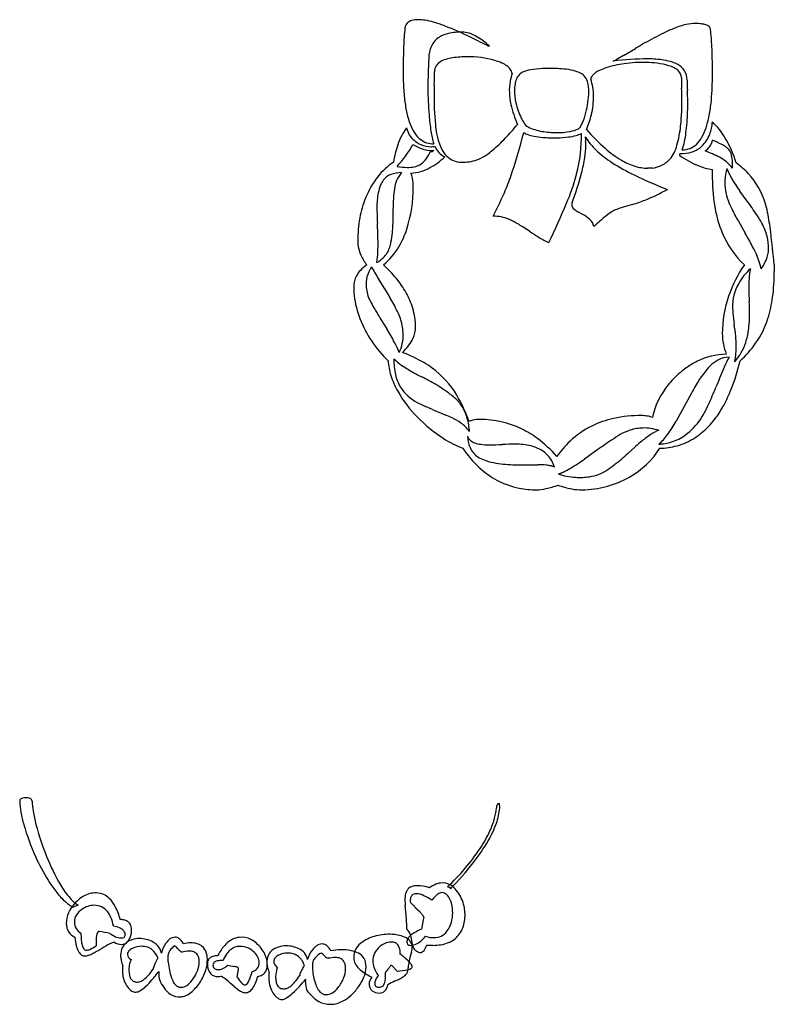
# Model space of a CAD drawing. Extents: x -22.9 to 5.1, y -1.1 to 4.1.
# Tile 3 of 4: x -6.6 to -3.6, y -1.1 to 2.9. Entities that reach past the tile are written whole.
import ezdxf

# ---------------------------------------------------------------- set-up
doc = ezdxf.new("R2010")
doc.units = 0

msp = doc.modelspace()

# ---------------------------------------------------------------- linework, layer by layer
at = {"layer": 'Default', "color": 72, "linetype": 'CONTINUOUS'}
for p, q in [((-4.806946, 2.779751), (-4.844466, 2.797923)), ((-4.806946, 2.779751), (-4.775592, 2.764781)), ((-4.231736, 2.724001), (-4.184348, 2.752118)), ((-4.231736, 2.724001), (-4.261553, 2.706997)), ((-4.986752, 2.605649), (-4.987245, 2.573137)), ((-4.006302, 2.332279), (-4.008616, 2.326108)), ((-4.887881, 2.298342), (-4.869996, 2.298342)), ((-3.796512, 2.274432), (-3.796512, 2.295255)), ((-4.116596, 2.274432), (-4.135483, 2.274432)), ((-3.876726, 2.228143), (-3.876726, 2.269033)), ((-3.737957, 2.143171), (-3.767085, 2.183157)), ((-4.195356, 2.13012), (-4.22405, 2.121561)), ((-5.150889, 2.079404), (-5.150889, 2.113182)), ((-4.393606, 2.089841), (-4.413581, 2.100653)), ((-3.773321, 2.06234), (-3.746289, 2.015253)), ((-4.607097, 2.02298), (-4.628454, 2.036813)), ((-3.629915, 1.889561), (-3.629915, 1.860763)), ((-5.175241, 1.777817), (-5.209208, 1.832774)), ((-5.199776, 1.671056), (-5.176297, 1.63314)), ((-3.960712, 1.376752), (-3.981344, 1.338519)), ((-3.981344, 1.338519), (-4.021427, 1.265401)), ((-4.993358, 1.311484), (-5.021958, 1.323893)), ((-4.993358, 1.311484), (-4.940751, 1.288989)), ((-4.33758, 1.149209), (-4.387827, 1.113278)), ((-4.212886, 1.137537), (-4.188107, 1.159966)), ((-4.663574, 1.091281), (-4.573906, 1.091281)), ((-4.725839, -0.264225), (-4.726522, -0.261773)), ((-4.926445, -0.596452), (-4.925489, -0.596252)), ((-4.925489, -0.596252), (-4.926099, -0.595671)), ((-6.407313, -0.666639), (-6.428138, -0.674352)), ((-5.080852, -0.656308), (-5.074577, -0.662548)), ((-5.098991, -0.704177), (-5.102437, -0.667899)), ((-5.030901, -0.72506), (-5.038282, -0.762279)), ((-5.029026, -0.713688), (-5.030901, -0.72506)), ((-6.336355, -0.807013), (-6.336355, -0.828609)), ((-4.993147, -0.826295), (-5.017457, -0.826295)), ((-6.229146, -0.942053), (-6.229146, -0.910365)), ((-5.773316, -0.953557), (-5.768951, -0.928443)), ((-5.645283, -0.969441), (-5.645283, -0.935047)), ((-5.157059, -0.905738), (-5.135464, -0.928876)), ((-5.501053, -0.97284), (-5.49951, -0.96127)), ((-5.181741, -0.9551), (-5.182366, -0.948746)), ((-5.145692, -0.969635), (-5.129214, -0.962282))]:
    msp.add_line(p, q, dxfattribs=at)
for centre, radius, start, end in [((-5.055562, 2.825148), 0.049056, 162.013442, 180.922029), ((-5.070676, 2.830055), 0.033166, 133.89971, 162.013442), ((-5.065133, 2.822861), 0.042204, 105.436201, 132.549748), ((-5.052466, 2.776987), 0.089796, 90.372053, 105.436201), ((-5.051923, 2.693411), 0.173373, 80.639242, 90.372053), ((-5.07165, 2.573745), 0.294654, 73.899386, 80.639242), ((-5.122909, 2.396162), 0.479487, 69.431753, 73.899386), ((-5.40491, 1.644644), 1.282173, 68.920778, 69.431753), ((-5.412225, 1.625668), 1.302509, 64.157675, 68.920778), ((-3.787112, 2.236173), 0.643478, 112.034689, 116.237261), ((-3.916684, 2.556318), 0.298106, 102.586612, 112.034689), ((-3.944495, 2.680874), 0.170483, 89.67545, 102.586612), ((-3.944799, 2.627223), 0.224135, 83.731086, 89.67545), ((-3.930835, 2.754339), 0.096254, 73.250352, 83.731086), ((-3.911671, 2.814491), 0.033147, 46.7176, 75.006294), ((-3.900071, 2.827638), 0.015633, 359.288193, 404.631697), ((-3.993259, 2.715581), 1.116664, 174.409789, 178.164251), ((-4.922482, 2.725397), 0.084114, 121.290263, 154.537653), ((-4.903652, 2.694415), 0.12037, 102.647127, 121.290263), ((-4.879755, 2.587918), 0.229515, 89.161807, 102.647127), ((-4.877858, 2.717602), 0.099816, 72.54194, 89.161807), ((-4.892539, 2.670922), 0.148751, 59.317408, 72.54194), ((-4.958728, 2.55937), 0.278462, 46.426686, 59.317408), ((-3.361967, 1.37358), 1.605151, 116.237261, 119.267866), ((-4.853076, 2.716466), 0.974974, 2.603107, 6.535949), ((-2.313161, 2.661733), 2.797625, 178.164251, 180.280031), ((-4.890788, 2.712757), 0.118185, 155.611105, 180.113739), ((-4.734989, 2.849824), 0.094238, 244.47868, 250.279008), ((-3.285739, 1.237566), 1.761069, 119.267866, 120.681358), ((-6.244904, 2.653188), 2.368239, 359.541433, 362.603107), ((-2.665624, 2.591957), 2.346448, 177.054729, 179.937268), ((-4.887578, 2.537647), 0.17897, 98.290621, 107.315923), ((-4.85866, 2.33919), 0.379523, 89.404564, 98.290621), ((-4.85066, 2.333983), 0.384731, 74.141282, 90.603992), ((-4.942784, 2.660039), 0.043057, 147.315211, 180.979228), ((-4.934344, 2.652541), 0.054238, 119.621447, 145.462344), ((-4.910111, 2.60992), 0.103267, 107.315923, 119.621447), ((-4.806587, 2.489126), 0.223449, 66.419207, 74.141282), ((-4.763728, 2.587315), 0.116314, 55.076239, 66.419207), ((-4.732376, 2.632219), 0.061548, 37.139395, 55.076239), ((-4.528478, 2.179), 0.493445, 91.555876, 97.471937), ((-4.524592, 2.035927), 0.636571, 85.912677, 91.555876), ((-4.240597, 2.484316), 0.199925, 107.766199, 115.711723), ((-4.170393, 2.265212), 0.430001, 97.842265, 107.766199), ((-4.128022, 1.481969), 1.22827, 90.328169, 96.750248), ((-4.307067, 2.786805), 0.091874, 292.171646, 299.695772), ((-4.153609, 2.14336), 0.553003, 88.584994, 97.842265), ((-4.150853, 2.254955), 0.441375, 82.976569, 88.584994), ((-4.132745, 2.306592), 0.403634, 81.088811, 90.328169), ((-4.129789, 2.425926), 0.269111, 73.026546, 82.976569), ((-4.104035, 2.4897), 0.218288, 71.775879, 81.088811), ((-4.091869, 2.550164), 0.139215, 63.507609, 73.026546), ((-4.076202, 2.574234), 0.12929, 61.681518, 71.775879), ((-4.060369, 2.613363), 0.068601, 45.985344, 63.507609), ((-4.047903, 2.62675), 0.069635, 31.469479, 61.681518), ((-4.067495, 2.653158), 1.04327, 180.280031, 184.178555), ((-7.489743, 2.675285), 2.50396, 358.406385, 359.634318), ((-4.521954, 2.592955), 0.164621, 159.133695, 169.839452), ((-4.714735, 2.64558), 0.039418, 8.771644, 37.139395), ((-4.610218, 2.610872), 0.052129, 111.708846, 159.421141), ((-4.56974, 2.493609), 0.176142, 97.471937, 109.832485), ((-4.502636, 2.343188), 0.328526, 79.175539, 85.912677), ((-4.470713, 2.510143), 0.158547, 67.033014, 79.175539), ((-4.435228, 2.593875), 0.067606, 45.791313, 67.033014), ((-4.429501, 2.604653), 0.055991, 16.03098, 42.299251), ((-4.327749, 2.62051), 0.036153, 142.494809, 164.790653), ((-4.31017, 2.607019), 0.058312, 126.289184, 142.494809), ((-4.279698, 2.56552), 0.109798, 115.711723, 126.289184), ((-4.039564, 2.634897), 0.038658, 0.400133, 45.985344), ((-2.793836, 2.643597), 1.207101, 180.400133, 182.357366), ((-4.059016, 2.622561), 0.081331, 2.521165, 29.899357), ((-4.943079, 2.642768), 1.066373, 354.159161, 359.541433), ((-3.660963, 2.593047), 1.351109, 179.937268, 184.575213), ((-4.474291, 2.584413), 0.213043, 169.839452, 182.271471), ((-4.511505, 2.584727), 0.15502, 170.832471, 179.648644), ((-4.574267, 2.594856), 0.091446, 157.943969, 170.832471), ((-4.508773, 2.581876), 0.13847, 358.527905, 376.03098), ((-4.559278, 2.561534), 0.208219, 0.525017, 19.19545), ((-5.829268, 2.518637), 1.830902, 1.229778, 2.357366), ((-2.702805, 2.640741), 1.275043, 180.656182, 182.502075), ((-4.451548, 2.6251), 0.658193, 184.178555, 189.358487), ((-3.806903, 2.555235), 1.180478, 179.131055, 185.230803), ((-4.434151, 2.586005), 0.253214, 182.271471, 193.049884), ((-4.438705, 2.584281), 0.227821, 179.648644, 192.601548), ((-4.690029, 2.580908), 0.319691, 344.746655, 359.535997), ((-4.659743, 2.560614), 0.308688, 346.298833, 360.525017), ((-4.902621, 2.538529), 0.904042, 353.935814, 361.229778), ((-5.217588, 2.530851), 1.24214, 358.516584, 362.502075), ((-4.699956, 2.584161), 0.406434, 189.358487, 196.269945), ((-4.196332, 2.641128), 0.497338, 193.049884, 202.757391), ((-4.390043, 2.595159), 0.277684, 192.601548, 205.867466), ((-4.447543, 2.592077), 0.568251, 348.298076, 354.159161), ((-4.24019, 2.546695), 0.77003, 184.575213, 189.340986), ((-4.679751, 2.572233), 0.307545, 337.530953, 345.802113), ((-4.714431, 2.573946), 0.364977, 336.547488, 346.298833), ((-4.802537, 2.520103), 0.82695, 352.679265, 358.516584), ((-4.251715, 2.551516), 0.368266, 341.694827, 348.298076), ((-4.863112, 2.536544), 0.236471, 196.269945, 206.595287), ((-4.594206, 2.483158), 0.389882, 185.230803, 190.437965), ((-5.409996, 3.068208), 0.976641, 316.354468, 320.633318), ((-4.506826, 2.538535), 0.147898, 205.867466, 213.811156), ((-4.580854, 2.48696), 0.057715, 212.164616, 236.710203), ((-4.52185, 2.629041), 0.210824, 244.524169, 260.290789), ((-4.425575, 2.453451), 0.025995, 303.501375, 327.539942), ((-4.477686, 2.488663), 0.08888, 326.416863, 337.530953), ((-4.475005, 2.493101), 0.47402, 344.48076, 353.935814), ((-4.104107, 2.502684), 0.212791, 330.375185, 341.694827), ((-4.039753, 2.468996), 0.163348, 338.667504, 356.410547), ((-4.089097, 2.237733), 0.306527, 30.641179, 46.145388), ((-4.889092, 2.285564), 0.256882, 152.266219, 161.511951), ((-4.954824, 2.320123), 0.182619, 141.076576, 152.266219), ((-5.015206, 2.45037), 0.083152, 190.750205, 231.164908), ((-4.947556, 2.494266), 0.142035, 206.595287, 218.709263), ((-4.981612, 2.466973), 0.098392, 218.709263, 231.707476), ((-4.538009, 2.497707), 0.468209, 189.340986, 195.62314), ((-4.740771, 2.456158), 0.240851, 190.437965, 200.429507), ((-7.260714, 3.105477), 2.71996, 341.380672, 345.323594), ((-4.585857, 2.484642), 0.081048, 237.418892, 250.531394), ((-4.558878, 2.560961), 0.161995, 250.531394, 259.284046), ((-4.530468, 2.711088), 0.314787, 259.284046, 265.827945), ((-4.499773, 2.758071), 0.341729, 260.290789, 270.362634), ((-4.507706, 3.023124), 0.627652, 265.827945, 271.077306), ((-4.494375, 2.685469), 0.26914, 269.311113, 280.69101), ((-4.503931, 2.822378), 0.42687, 271.077306, 277.173238), ((-4.477249, 2.610367), 0.213187, 277.173238, 285.328673), ((-4.470017, 2.556451), 0.137843, 280.69101, 295.246013), ((-4.451803, 2.517536), 0.116931, 285.328673, 296.907207), ((-5.039385, 2.409996), 0.640508, 345.742169, 360.292259), ((-4.139993, 2.555805), 0.290037, 212.637889, 226.154791), ((-4.193115, 2.403562), 0.191162, 181.253267, 186.603757), ((-3.772894, 2.95944), 0.806098, 221.179504, 228.672614), ((-4.367858, 2.46426), 0.388698, 342.550784, 352.679265), ((-4.025645, 2.458067), 0.12253, 314.563152, 330.375185), ((-4.015875, 2.459671), 0.137713, 314.809866, 338.667504), ((-4.738565, 2.235233), 0.415602, 161.511951, 171.265849), ((-5.435554, 2.565664), 0.41337, 316.548799, 331.517141), ((-4.958052, 2.571397), 0.232786, 240.631015, 252.505358), ((-4.992724, 2.474856), 0.116344, 230.101901, 245.924535), ((-4.990316, 2.455949), 0.084347, 231.707476, 270.948741), ((-4.999914, 2.458764), 0.098719, 245.924535, 270.113885), ((-4.998054, 2.408319), 0.048302, 268.026374, 284.654009), ((-4.875601, 2.420868), 0.125162, 208.270449, 221.87629), ((-4.790153, 2.437764), 0.188155, 200.429507, 210.599872), ((-5.220698, 2.887654), 0.715043, 310.761197, 316.354468), ((-4.699788, 2.367669), 0.317893, 350.809875, 359.320973), ((-4.547198, 2.362569), 0.165286, 0.461798, 6.603757), ((-4.188563, 2.413559), 0.176739, 333.67262, 344.48076), ((-3.995968, 2.427934), 0.080236, 269.229713, 314.563152), ((-3.987443, 2.434833), 0.10009, 287.140745, 313.283339), ((-3.944846, 2.401227), 0.069912, 303.720218, 346.997887), ((-3.978765, 2.105524), 0.297988, 62.003216, 69.975164), ((-3.904725, 2.244792), 0.140262, 53.34748, 62.003216), ((-4.214342, 2.163542), 0.452096, 16.938368, 30.641179), ((-3.859854, 2.305096), 0.065096, 42.04746, 53.34748), ((-4.996977, 2.447904), 0.103304, 252.505358, 268.879921), ((-5.137537, 2.397837), 0.146418, 321.116805, 334.743159), ((-5.001751, 2.335089), 0.003377, 119.886604, 175.326877), ((-5.134621, 2.519221), 0.27567, 298.269557, 313.472962), ((-4.99351, 2.323117), 0.017902, 106.362169, 123.665089), ((-4.998217, 2.384452), 0.039839, 268.879921, 278.838315), ((-5.005641, 2.369921), 0.030464, 283.454765, 298.114796), ((-4.993227, 2.353652), 0.00864, 277.520642, 299.90575), ((-4.992862, 2.346706), 0.00398, 293.334689, 352.134102), ((-4.909454, 2.390519), 0.079696, 221.87629, 243.547184), ((-4.868859, 2.391217), 0.096715, 210.599872, 221.382902), ((-4.875386, 2.385466), 0.088016, 221.382902, 261.838556), ((-4.879638, 2.47811), 0.181703, 292.700494, 305.011079), ((-4.931538, 2.552199), 0.272162, 305.011079, 310.761197), ((-4.055431, 2.643847), 0.412111, 226.154791, 237.485767), ((-4.012424, 2.687052), 0.443372, 228.672614, 239.140179), ((-4.130008, 2.384585), 0.111408, 318.309055, 333.67262), ((-3.780739, 2.64914), 0.395319, 234.7996, 247.172144), ((-4.003916, 2.488244), 0.155983, 269.123651, 287.140745), ((-4.102788, 1.818582), 0.560184, 62.986315, 69.437518), ((-3.855472, 2.312803), 0.056749, 14.362639, 39.231208), ((-3.924001, 2.295255), 0.127488, 360, 374.362639), ((-5.007931, 2.08198), 0.258478, 123.168941, 142.267172), ((-5.064547, 2.808422), 0.531798, 262.336641, 266.67871), ((-5.09401, 2.419513), 0.142001, 269.456651, 281.385507), ((-5.081401, 2.356898), 0.07813, 281.385507, 298.358149), ((-5.081924, 2.35299), 0.074975, 300.128757, 321.116805), ((-4.869996, 2.455061), 0.156719, 270, 292.700494), ((-5.028941, 2.420922), 0.651326, 345.204093, 350.809875), ((-3.810373, 3.028299), 0.868024, 237.485767, 244.125104), ((-4.108598, 2.5261), 0.255876, 239.140179, 252.211119), ((-4.135483, 2.442308), 0.167876, 252.211119, 270), ((-4.13703, 2.407785), 0.13491, 278.711999, 293.118832), ((-4.125357, 2.380442), 0.105179, 293.118832, 318.309055), ((-3.845425, 2.495467), 0.228587, 247.172144, 262.129593), ((-3.911525, 2.193735), 0.139089, 50.234374, 62.986315), ((-3.947626, 2.150352), 0.195528, 39.389642, 50.234374), ((-3.965356, 2.036706), 0.317049, 42.810301, 54.63603), ((-4.926701, 2.019125), 0.361187, 142.267172, 157.801199), ((-5.136657, 2.185164), 0.067867, 110.51686, 142.903183), ((-5.116417, 2.131078), 0.125616, 90.244457, 110.51686), ((-5.046592, 2.18929), 0.097436, 136.230252, 158.654768), ((-5.09358, 2.442902), 0.189017, 274.140902, 298.269557), ((-5.150964, 2.220686), 0.078619, 10.013171, 25.37628), ((-5.188977, 2.44929), 0.795175, 336.64919, 345.123698), ((-5.73332, 2.606973), 1.379861, 340.093261, 345.204093), ((-5.077905, 2.419785), 0.680252, 345.123698, 345.742169), ((-3.428909, 3.814771), 1.742125, 244.125104, 248.887058), ((-3.608598, 2.212549), 0.218767, 163.989048, 176.298777), ((-3.610377, 2.347927), 0.221594, 199.793268, 210.233736), ((-3.950333, 2.050622), 0.296571, 16.733242, 42.810301), ((-5.053851, 2.146564), 0.15933, 157.529179, 169.152001), ((-5.11344, 2.171211), 0.094844, 144.639689, 157.529179), ((-5.008177, 2.174278), 0.13868, 158.654768, 172.447652), ((-5.260046, 2.201426), 0.189388, 359.219585, 370.013171), ((-5.636228, 2.578585), 1.012458, 336.066084, 340.285601), ((-3.237917, 2.228143), 0.638809, 180, 190.298686), ((-3.637999, 2.214451), 0.189305, 176.298777, 201.236167), ((-3.262875, 2.550453), 0.623806, 210.233736, 216.071725), ((-4.915403, 2.120033), 0.300296, 169.152001, 180.569376), ((-4.54736, 2.113182), 0.603529, 172.447652, 180), ((-5.606645, 2.195033), 0.535983, 342.170649, 360.407617), ((-6.207937, 2.832337), 1.637951, 332.781152, 336.066084), ((-4.451788, 2.903241), 0.815843, 292.081493, 298.985907), ((-4.897652, 2.00727), 0.392562, 157.801199, 169.86707), ((-9.949026, 4.504297), 5.979876, 335.004183, 336.64919), ((-4.420396, 2.128349), 0.017831, 150.447321, 181.480192), ((-4.417392, 2.127692), 0.02083, 179.459367, 237.034199), ((-4.070877, 1.608075), 0.535845, 106.609847, 110.525648), ((-4.31989, 2.578113), 0.46498, 285.535001, 292.081493), ((-3.396917, 2.308136), 0.447951, 201.236167, 206.029179), ((-4.789691, 1.377028), 1.3012, 33.113018, 36.071725), ((-4.06771, 2.015333), 0.419138, 11.401023, 16.733242), ((-3.752078, 2.131594), 1.463679, 180.569376, 183.054846), ((-4.755275, 1.9022), 0.180996, 68.665004, 88.761672), ((-4.349941, 2.218226), 0.133692, 233.892296, 241.574255), ((-4.462521, 1.962522), 0.144773, 47.898466, 61.574255), ((-3.571162, 1.182629), 1.159672, 129.018683, 132.159075), ((-4.123114, 1.863779), 0.282964, 122.765289, 129.018683), ((-4.22741, 2.020053), 0.095161, 109.234441, 120.882711), ((-3.406182, 2.197568), 0.467789, 190.298686, 202.714136), ((-3.050473, 2.477326), 0.8335, 206.029179, 209.860086), ((-4.30866, 1.690764), 0.726899, 30.014574, 33.113018), ((-4.589979, 1.910016), 0.95192, 6.616768, 11.401023), ((-4.782423, 1.986677), 0.509617, 169.86707, 180.36424), ((-7.237815, 1.945569), 2.027018, 1.075445, 3.054846), ((-5.806903, 2.079404), 0.656014, 354.475936, 360), ((-4.781259, 1.854691), 0.234804, 61.469743, 66.976421), ((-4.963409, 1.519635), 0.616172, 57.070459, 61.469743), ((-4.409844, 2.025949), 0.06249, 15.145049, 44.743111), ((-3.843162, 1.959677), 0.18931, 13.247681, 30.014574), ((-5.529543, 2.05258), 0.37736, 348.719596, 354.475936), ((-5.42728, 2.137344), 0.347569, 329.489758, 342.170649), ((-4.089791, 2.78553), 0.921459, 235.847429, 238.705715), ((-3.487719, 2.163437), 0.379396, 202.714136, 226.377945), ((-5.338768, 1.101012), 1.836254, 28.015372, 29.860086), ((-17.661952, 0.39366), 14.111549, 6.085097, 6.616768), ((-5.153472, 1.984318), 0.13856, 180.36424, 204.369844), ((-5.810063, 1.972371), 0.599014, 352.872382, 361.075445), ((-5.350848, 2.016936), 0.195144, 342.890154, 348.719596), ((-4.380832, 2.306743), 0.361154, 238.705715, 245.738116), ((-3.872581, 1.952751), 0.219533, 359.813581, 373.247681), ((-5.123253, 1.998007), 0.171735, 204.369844, 219.491441), ((-5.3629, 2.099406), 0.272842, 309.472116, 329.489758), ((-5.261632, 1.989473), 0.101797, 315.201998, 342.890154), ((-4.022337, 1.792156), 0.349539, 13.434156, 29.356639), ((-3.763678, 1.952397), 0.110629, 337.22869, 359.813581), ((-5.16486, 1.75778), 0.15947, 124.761491, 136.916577), ((-5.26969, 1.997474), 0.113153, 298.511985, 315.201998), ((-5.563362, 1.485528), 0.549934, 39.282481, 47.162948), ((-3.329118, 1.598924), 0.5106, 145.410335, 161.179805), ((-3.820116, 1.976088), 0.171838, 323.287963, 337.22869), ((-5.201548, 1.792091), 0.109238, 136.916577, 151.005652), ((-5.144248, 1.81185), 0.114622, 160.566105, 180.116562), ((-5.10668, 1.798595), 0.154459, 147.723781, 160.566105), ((-4.337281, 2.37169), 1.02503, 208.596149, 211.719133), ((-3.556229, 1.69185), 0.24823, 133.010211, 150.391659), ((-3.315228, 1.801927), 0.416498, 170.123854, 181.028856), ((-4.397372, 1.860763), 0.767457, 352.462993, 360), ((-5.21937, 1.801968), 0.088862, 151.005652, 180.113089), ((-5.112316, 1.811915), 0.146554, 180.116562, 201.284208), ((-5.447612, 1.580209), 0.400393, 29.524979, 39.282481), ((-3.609224, 1.721965), 0.187276, 150.391659, 181.262725), ((-4.969909, 1.802461), 0.338323, 180.113089, 196.429074), ((-5.97597, 1.282907), 0.94133, 27.989538, 31.719133), ((-5.364878, 1.627066), 0.305311, 16.912725, 29.524979), ((-1.868507, 1.827908), 1.863452, 181.028856, 182.656024), ((-5.109186, 1.813134), 0.149913, 201.284208, 207.789631), ((-4.586035, 2.088839), 0.741268, 207.789631, 210.049435), ((-3.370329, 1.61297), 0.467061, 161.179805, 179.795102), ((-5.000117, 1.682634), 1.271525, 0.622284, 2.656024), ((-4.144581, 1.827317), 0.512463, 342.678688, 352.462993), ((-4.888912, 1.826344), 0.422768, 196.429074, 201.076556), ((-3.659679, 2.624738), 1.811465, 210.049435, 211.767237), ((-5.642268, 1.460261), 0.563427, 24.603534, 27.989538), ((-5.329566, 1.603451), 0.219499, 17.153511, 24.603534), ((-5.324, 1.639496), 0.262585, 0.341914, 16.912725), ((-3.495683, 1.724468), 0.300845, 181.262725, 185.264315), ((-2.958383, 1.773974), 0.84042, 185.264315, 188.341886), ((-4.201143, 1.691312), 0.472504, 352.284826, 360.622284), ((-4.854516, 1.8396), 0.45963, 201.076556, 226.493502), ((-5.314188, 1.608197), 0.203406, 1.19734, 17.153511), ((-4.801895, 1.503659), 1.022804, 5.599784, 8.341886), ((-3.99437, 1.78047), 0.355116, 324.760475, 342.678688), ((-5.997536, 1.1246), 0.965943, 28.077892, 31.767237), ((-5.275627, 1.609003), 0.164836, 335.021832, 361.19734), ((-5.167415, 1.64043), 0.105998, 335.318846, 360.341914), ((-3.638188, 1.613928), 0.199201, 179.795102, 191.821353), ((-4.037209, 1.669103), 0.307072, 342.929765, 352.284826), ((-5.591218, 1.341352), 0.505427, 23.068895, 28.077892), ((-5.208148, 1.659149), 0.150826, 322.741296, 335.318846), ((-3.502301, 1.642369), 0.338032, 191.821353, 198.974999), ((-3.953169, 1.649177), 0.220957, 318.364591, 341.471921), ((-4.230394, 1.559693), 0.448563, 1.049609, 5.599784), ((-4.034548, 1.808854), 0.40431, 311.540201, 324.760475), ((-5.26634, 1.703413), 0.223939, 312.911202, 322.741296), ((-5.301179, 1.036208), 0.536922, 59.462343, 69.582249), ((-3.814703, 1.252879), 0.279671, 91.487891, 116.149715), ((-4.07772, 1.56249), 0.295864, 348.276915, 361.049609), ((-4.915053, 1.523893), 0.256498, 183.948266, 197.271086), ((-4.849692, 1.51075), 0.298129, 179.386053, 191.643047), ((-4.996477, 1.664962), 0.21379, 224.941303, 235.605363), ((-5.227294, 1.161452), 0.391509, 53.654553, 59.462343), ((-3.804227, 1.231542), 0.303441, 116.149715, 125.880296), ((-3.798456, 1.399788), 0.122546, 117.334747, 135.977544), ((-3.803543, 1.409629), 0.111468, 93.524379, 117.334747), ((-3.198631, 1.203105), 0.689377, 152.55034, 156.85803), ((-4.540915, 1.686137), 0.795104, 338.305429, 346.92264), ((-4.787491, 1.97024), 0.583749, 235.605363, 240.745749), ((-4.560655, 2.375215), 1.047924, 240.745749, 243.164714), ((-5.215444, 1.177557), 0.371514, 30.938376, 53.654553), ((-3.760952, 1.171716), 0.377278, 125.880296, 137.486778), ((-3.527271, 1.164976), 0.481944, 143.080183, 149.915496), ((-3.654075, 1.260251), 0.323336, 135.977544, 143.080183), ((-1.10778, 0.309471), 2.963193, 156.85803, 158.405822), ((-4.858914, 1.541348), 0.315289, 197.271086, 209.721854), ((-4.98762, 1.48233), 0.157304, 191.643047, 211.207934), ((-5.496346, 0.525692), 1.024816, 60.693878, 63.164714), ((-5.310743, 0.85635), 0.645628, 54.78412, 60.693878), ((-3.788001, 1.196514), 0.340582, 137.486778, 147.964178), ((-4.690311, 1.637602), 0.509432, 209.721854, 224.453711), ((-4.962706, 1.508339), 0.192316, 213.990737, 241.541311), ((-5.165704, 1.061835), 0.394112, 47.858431, 54.78412), ((-3.814797, 1.213281), 0.308972, 147.964178, 167.629277), ((-3.262356, 1.011505), 0.788103, 149.915496, 152.389994), ((-5.016021, 1.856394), 1.240058, 334.963052, 338.405822), ((-4.392123, 1.626942), 0.634968, 331.907709, 338.305429), ((-4.895063, 1.633137), 0.334266, 241.541311, 247.689737), ((-4.997873, 1.247307), 0.143977, 29.517699, 47.858431), ((-5.37537, 1.081697), 0.557969, 18.991639, 30.938376), ((-5.032942, 1.227451), 0.184278, 15.190491, 29.517699), ((-4.153784, 1.426315), 0.276226, 326.438655, 332.166258), ((-4.602618, 1.663296), 0.78378, 332.166258, 334.963052), ((-4.18052, 1.513993), 0.395108, 323.527489, 331.907709), ((-4.630786, 1.696003), 0.592821, 224.453711, 237.334493), ((-5.146555, 0.780655), 0.548415, 65.053517, 67.95902), ((-5.007292, 1.080035), 0.218229, 54.483254, 65.053517), ((-4.969706, 1.132697), 0.15353, 36.46372, 54.483254), ((-5.121044, 1.20353), 0.275569, 4.2478, 15.190491), ((-4.824787, 1.226945), 0.042994, 101.500457, 122.320799), ((-4.806431, 1.136725), 0.135062, 88.88844, 101.500457), ((-4.801728, 0.899035), 0.372732, 64.100824, 90.320145), ((-4.190328, 0.905097), 0.379478, 102.304751, 116.22844), ((-4.165803, 0.792658), 0.494561, 89.26814, 102.304751), ((-4.161672, 1.11607), 0.171123, 81.789322, 89.26814), ((-4.148381, 1.208181), 0.078058, 65.970961, 81.789322), ((-4.461337, 1.50656), 0.501676, 323.958257, 331.268458), ((-4.142265, 1.422428), 0.264496, 306.613874, 325.760683), ((-4.139691, 1.483812), 0.344335, 311.149601, 323.527489), ((-4.813579, 0.874629), 0.399863, 53.31018, 64.100824), ((-4.200773, 0.926296), 0.355846, 116.22844, 133.353788), ((-4.15286, 1.059838), 0.177297, 107.158179, 121.263194), ((-4.148245, 1.044889), 0.192942, 91.706542, 107.158179), ((-4.149523, 1.087794), 0.150018, 79.923621, 91.706542), ((-4.010698, 1.039916), 0.205089, 113.094122, 124.020946), ((-4.202044, 0.792236), 0.450206, 75.739348, 79.923621), ((-4.109995, 1.44983), 0.299206, 302.986471, 311.149601), ((-4.696356, 1.593732), 0.471337, 237.334493, 247.960023), ((-4.820248, 1.215144), 0.035069, 196.079456, 230.633226), ((-4.703685, 1.212957), 0.150448, 182.867579, 193.60093), ((-4.806254, 1.2322), 0.057131, 230.633226, 251.025607), ((-4.878967, 0.786872), 0.509302, 41.515065, 53.31018), ((-4.168555, 0.892172), 0.402776, 133.353788, 144.782477), ((-3.07135, -0.621518), 2.176881, 123.697803, 125.56819), ((-3.749114, 0.394831), 0.955272, 121.263194, 123.697803), ((-3.659068, 0.575507), 0.788336, 129.795708, 132.150655), ((-3.860133, 0.816869), 0.474198, 124.020946, 129.795708), ((-4.23634, 1.342839), 0.223417, 310.533532, 323.958257), ((-4.106029, 1.401879), 0.229325, 273.72185, 286.829148), ((-4.091635, 1.35429), 0.179607, 286.829148, 306.613874), ((-4.084475, 1.410512), 0.252331, 285.314576, 302.986471), ((-4.492402, 1.418662), 0.462145, 214.509112, 227.080818), ((-4.747769, 1.202292), 0.105092, 193.60093, 207.51648), ((-4.765956, 1.192818), 0.084585, 207.51648, 240.733062), ((-4.785733, 1.291885), 0.120245, 251.025607, 262.706098), ((-4.771281, 1.404796), 0.234077, 262.706098, 270.602617), ((-4.791312, 3.309291), 2.138678, 270.602617, 272.064429), ((-4.655173, -0.467458), 1.640524, 90.269127, 92.064429), ((-4.661625, 0.90625), 0.266801, 76.943275, 90.269127), ((-4.634835, 1.021769), 0.148217, 58.273235, 76.943275), ((-4.615082, 1.053719), 0.110653, 28.827066, 58.273235), ((-4.375684, 1.341542), 0.343123, 299.48402, 327.432127), ((-4.095457, 1.450617), 0.293913, 271.743393, 285.314576), ((-4.728032, 1.268489), 0.169183, 242.057906, 251.82352), ((-4.693884, 1.372495), 0.278651, 251.82352, 260.332343), ((-4.630543, 1.04521), 0.128301, 16.675221, 28.827066), ((-4.805803, 1.697786), 0.718578, 300.119185, 305.56819), ((-4.864806, 1.85775), 0.971446, 307.934516, 312.150655), ((-4.572069, 1.332988), 0.345154, 227.080818, 241.389141), ((-4.663574, 1.550421), 0.459141, 260.332343, 270), ((-4.573906, 0.749597), 0.341684, 84.154491, 90), ((-4.554439, 0.939746), 0.15054, 76.986908, 84.154491), ((-4.535736, 1.020673), 0.06748, 65.39259, 76.986908), ((-4.545473, 1.21863), 0.172785, 287.953932, 294.888645), ((-4.615916, 1.370465), 0.340165, 294.888645, 300.119185), ((-4.384119, 1.19697), 0.153773, 290.173306, 303.70913), ((-4.58822, 1.5029), 0.521536, 303.70913, 307.934516), ((-4.58706, 1.305506), 0.313849, 241.389141, 258.838578), ((-4.402563, 1.334509), 0.294239, 252.261198, 266.006211), ((-4.405551, 1.291712), 0.251339, 266.006211, 278.850668), ((-4.403997, 1.391618), 0.400648, 270.87816, 299.48402), ((-4.395712, 1.228522), 0.187387, 278.850668, 290.173306), ((-4.580461, 1.33895), 0.347939, 258.838578, 270.1802), ((-4.583517, 1.181899), 0.190931, 271.24562, 283.101247), ((-4.638841, 1.419616), 0.435, 283.101247, 289.483374), ((-4.352658, 1.426344), 0.440053, 251.298659, 258.83806), ((-4.40079, 1.182408), 0.191414, 258.83806, 270.87816), ((-6.630632, -0.250558), 0.010387, 121.984817, 181.98052), ((-6.382863, -0.247084), 0.258177, 180.850534, 190.807818), ((-6.624813, -0.259876), 0.021373, 101.753111, 121.984817), ((-6.617962, -0.292805), 0.055007, 89.105195, 101.753111), ((-6.615051, -0.284765), 0.047005, 70.480715, 92.501039), ((-6.602609, -0.250924), 0.010959, 0.036446, 72.675434), ((-6.2505, -0.234811), 0.34153, 182.70282, 189.35066), ((-4.714458, -0.275885), 0.023826, 155.065218, 183.018986), ((-4.728001, -0.269998), 0.009071, 86.538247, 152.723065), ((-4.727633, -0.262082), 0.001153, 15.563551, 81.037584), ((-4.809561, -0.275237), 0.084443, 358.708376, 367.493009), ((-6.081404, -0.189535), 0.565081, 190.807818, 196.027906), ((-6.002536, -0.193981), 0.592833, 189.35066, 194.692928), ((-4.976402, -0.255195), 0.239159, 344.552785, 354.735137), ((-4.982076, -0.252268), 0.258137, 340.345983, 354.47087), ((-5.748864, -0.094006), 0.91107, 196.027906, 204.541538), ((-5.559308, -0.07776), 1.051045, 194.692928, 202.02106), ((-5.139916, -0.195896), 0.425742, 329.93841, 340.345983), ((-5.060273, -0.232019), 0.326173, 335.117277, 344.552785), ((-5.244029, -0.146789), 0.528734, 326.278256, 335.117277), ((-5.413011, -0.037833), 0.74128, 321.692607, 329.93841), ((-5.513037, 0.032765), 0.85216, 312.789605, 326.278256), ((-5.765785, -0.101732), 0.892469, 204.541538, 211.376386), ((-5.709657, -0.13857), 0.888864, 202.02106, 210.124721), ((-5.858806, 0.314328), 1.309392, 315.691607, 321.692607), ((-6.109041, -0.311062), 0.490419, 211.376386, 217.639386), ((-6.1843, -0.413984), 0.340103, 210.124721, 221.237558), ((-5.057401, -0.646251), 0.057528, 88.625541, 110.170151), ((-5.056766, -0.760369), 0.171631, 72.756189, 89.751486), ((-4.931328, -0.701532), 0.128844, 112.632923, 125.357752), ((-4.953666, -0.647954), 0.070796, 96.647768, 112.632923), ((-4.954494, -0.640855), 0.063649, 58.339255, 96.647768), ((-4.968349, -0.663322), 0.090045, 39.701826, 58.339255), ((-6.250958, -0.420508), 0.311202, 217.639386, 227.212627), ((-6.338274, -0.711314), 0.094056, 87.756482, 120.372483), ((-6.337631, -0.694913), 0.077643, 45.71748, 87.756482), ((-5.016717, -0.64161), 0.087131, 166.298495, 181.046652), ((-5.055374, -0.632185), 0.047342, 148.061182, 166.298495), ((-5.064705, -0.626368), 0.036346, 110.170151, 148.061182), ((-5.056613, -0.643443), 0.025308, 139.256432, 164.593054), ((-5.06038, -0.641602), 0.021278, 87.849081, 136.389801), ((-5.062571, -0.69992), 0.079637, 64.084513, 87.849081), ((-5.115732, -0.818666), 0.209715, 55.138874, 65.199727), ((-4.928646, -0.682192), 0.074718, 126.313679, 136.844431), ((-4.954966, -0.644377), 0.028685, 93.116077, 128.683576), ((-4.95648, -0.644281), 0.028546, 44.505062, 90.090559), ((-4.978933, -0.666349), 0.060029, 21.346127, 44.505062), ((-4.951684, -0.650625), 0.060618, 65.035042, 73.195088), ((-4.926176, -0.594408), 0.002062, 262.493716, 367.506284), ((-4.920398, -0.593303), 0.003826, 192.607544, 231.963083), ((-4.928386, -0.599746), 0.006593, 355.099078, 391.336283), ((-5.013925, -0.701163), 0.149283, 14.813669, 39.701826), ((-6.326777, -0.502421), 0.199586, 227.212627, 239.478766), ((-6.323966, -0.75242), 0.134643, 138.705985, 155.684794), ((-6.319195, -0.532232), 0.160718, 221.237558, 236.750964), ((-6.310661, -0.758431), 0.148668, 120.372483, 140.349789), ((-6.343445, -0.749285), 0.082645, 89.896992, 126.911352), ((-6.342202, -0.735577), 0.068946, 65.845305, 90.909236), ((-6.369481, -0.727571), 0.123261, 27.401763, 45.71748), ((-4.780215, -0.637289), 0.323673, 181.046652, 185.426635), ((-5.026911, -0.651628), 0.056116, 164.593054, 181.151611), ((-5.076093, -0.650974), 0.007149, 194.436226, 228.258652), ((-5.131562, -0.730132), 0.088402, 41.382715, 49.863327), ((-4.873079, -0.734293), 0.15089, 136.844431, 144.460669), ((-5.041193, -0.693389), 0.127885, 358.853544, 382.476355), ((-5.035046, -0.706749), 0.171129, 356.985083, 374.813669), ((-6.359685, -0.736281), 0.095448, 155.684794, 182.256874), ((-6.373299, -0.732414), 0.04944, 145.492615, 179.750228), ((-6.344436, -0.752256), 0.084465, 125.162655, 145.492615), ((-6.341446, -0.730979), 0.064453, 37.901018, 64.786209), ((-6.369103, -0.75251), 0.099502, 21.877177, 37.901018), ((-6.479145, -0.78442), 0.246784, 14.240113, 27.401763), ((-5.736659, -0.764753), 0.640539, 0.290326, 5.426635), ((-5.07275, -0.679348), 0.01073, 10.259679, 45.533937), ((-5.24827, -0.904819), 0.293816, 44.598282, 50.704638), ((-5.089486, -0.748245), 0.070819, 35.526202, 44.598282), ((-5.041863, -0.715285), 0.012936, 7.090934, 39.281329), ((-5.049308, -0.697134), 0.13598, 343.924135, 360.499853), ((-6.380186, -0.737089), 0.074931, 182.256874, 195.397783), ((-6.373095, -0.733899), 0.049673, 178.038013, 241.869204), ((-6.442779, -0.782094), 0.178896, 10.606102, 21.877177), ((-6.239018, -0.790236), 0.066528, 74.931005, 90.797872), ((-6.231531, -0.76243), 0.037732, 51.800051, 74.931005), ((-6.229528, -0.758926), 0.033744, 18.860019, 50.793137), ((-5.024739, -0.704215), 0.110411, 323.460231, 343.924135), ((-4.978183, -0.714114), 0.113512, 317.321937, 345.335292), ((-4.999091, -0.708642), 0.135125, 345.335292, 356.985083), ((-6.398241, -0.742061), 0.056204, 195.397783, 214.358944), ((-6.394748, -0.738371), 0.061179, 215.365747, 245.184678), ((-6.096533, -0.779185), 0.299985, 179.717172, 185.159458), ((-6.243253, -0.804008), 0.09315, 166.243, 181.848986), ((-6.313716, -0.786756), 0.020606, 141.513096, 166.243), ((-6.323275, -0.779156), 0.008394, 89.777019, 141.513096), ((-6.504222, -1.864359), 1.10847, 78.413746, 80.6033), ((-6.209563, -0.681712), 0.12063, 233.33636, 245.931127), ((-6.291964, -0.874117), 0.127431, 67.536035, 78.674452), ((-6.264423, -0.807507), 0.055352, 50.779308, 67.536035), ((-6.244513, -0.784082), 0.024623, 0.483054, 52.206122), ((-6.231395, -0.78486), 0.011547, 304.905304, 364.896708), ((-6.258571, -0.769585), 0.064143, 326.648235, 361.0152), ((-6.253507, -0.767117), 0.059083, 358.707997, 378.860019), ((-5.166198, -0.997239), 0.214957, 86.856735, 104.18309), ((-5.164477, -0.965904), 0.183575, 80.123933, 86.856735), ((-5.154183, -0.906774), 0.123556, 66.510031, 80.123933), ((-5.135178, -0.803806), 0.057568, 359.208744, 407.286479), ((-5.045389, -0.828395), 0.055123, 128.498079, 147.118944), ((-5.003581, -0.88096), 0.122287, 118.628249, 128.498079), ((-4.949617, -0.97982), 0.234916, 112.174604, 118.628249), ((-4.985747, -0.733109), 0.06188, 294.819098, 323.460231), ((-6.195957, -0.775474), 0.225223, 184.69319, 194.211746), ((-6.269453, -0.794799), 0.126363, 185.159458, 193.853615), ((-6.046917, -1.279498), 0.515477, 117.027245, 121.160566), ((-6.228448, -0.923641), 0.115993, 107.772638, 117.027245), ((-6.232816, -0.76593), 0.056536, 236.701599, 268.247265), ((-6.234595, -0.737753), 0.059252, 245.931127, 268.556844), ((-6.234892, -0.776712), 0.02031, 266.625559, 299.835203), ((-6.183312, -0.859263), 0.054148, 131.449497, 162.229954), ((-6.234267, -0.791329), 0.031111, 269.488, 308.279735), ((-6.170178, -0.874135), 0.073989, 107.696489, 131.449497), ((-6.243704, -0.77937), 0.046345, 308.279735, 326.648235), ((-6.164704, -0.891289), 0.091996, 89.304096, 107.696489), ((-6.162057, -0.907968), 0.108678, 60.322361, 90.806297), ((-6.146453, -0.880585), 0.077161, 43.661581, 60.322361), ((-5.955565, -0.889407), 0.124353, 144.946567, 164.964024), ((-6.001564, -0.853768), 0.066286, 127.143738, 147.328505), ((-6.020665, -0.828553), 0.034652, 90.387044, 127.143738), ((-6.021263, -0.821184), 0.027285, 55.091081, 89.235716), ((-6.033334, -0.838481), 0.048378, 39.843828, 55.091081), ((-6.063679, -0.863803), 0.0879, 29.217727, 39.843828), ((-5.95463, -0.929281), 0.113105, 92.313974, 106.61067), ((-5.957846, -0.909789), 0.09353, 74.294282, 90.827247), ((-5.94733, -0.872393), 0.054683, 50.277212, 74.294282), ((-5.720677, -0.920183), 0.138926, 131.389511, 143.617143), ((-5.750138, -0.886753), 0.094366, 116.29698, 131.389511), ((-5.756619, -0.873639), 0.079738, 96.259853, 116.29698), ((-5.756183, -0.87761), 0.083733, 63.51769, 96.259853), ((-5.764012, -0.893324), 0.101288, 48.390638, 63.51769), ((-5.794831, -0.928025), 0.1477, 26.692327, 48.390638), ((-5.433755, -0.860507), 0.039615, 91.657235, 123.957153), ((-5.434052, -0.850229), 0.029333, 55.383964, 91.657235), ((-5.227543, -0.882124), 0.083244, 122.626173, 149.266967), ((-5.174253, -0.965368), 0.182084, 104.18309, 122.626173), ((-5.151982, -0.890906), 0.079158, 114.161136, 131.160744), ((-5.158686, -0.875961), 0.062778, 89.923448, 114.161136), ((-5.157621, -0.85128), 0.038109, 65.232441, 91.4752), ((-5.154326, -0.842499), 0.028764, 30.547583, 63.863284), ((-5.135212, -0.863122), 0.07596, 55.801681, 66.510031), ((-5.08265, -0.814045), 0.013505, 176.342553, 217.843891), ((-5.068359, -0.813546), 0.027771, 147.118944, 179.251933), ((-5.085564, -0.815478), 0.010346, 221.478414, 251.04839), ((-5.118605, -0.838684), 0.046413, 41.70965, 55.801681), ((-5.111731, -0.832558), 0.037205, 358.870377, 401.70965), ((-5.083225, -0.770078), 0.056226, 270.793463, 297.47711), ((-5.016979, -0.805438), 0.060643, 179.208744, 217.471336), ((-5.10207, -0.733843), 0.097068, 297.47711, 310.175547), ((-5.143121, -0.685223), 0.160701, 310.175547, 319.286267), ((-4.989883, -0.701626), 0.093839, 250.43088, 271.849472), ((-4.993147, -0.616701), 0.209594, 270, 278.987342), ((-4.989217, -0.722231), 0.073223, 271.849472, 293.710856), ((-4.98251, -0.683955), 0.141505, 278.987342, 291.74417), ((-4.966002, -0.725345), 0.096943, 291.74417, 317.321937), ((-6.331049, -0.809687), 0.085866, 194.211746, 210.518767), ((-6.374499, -0.8353), 0.035429, 210.518767, 236.459569), ((-6.353857, -0.81695), 0.039131, 191.953723, 216.788334), ((-6.374827, -0.832631), 0.012946, 216.788334, 269.592221), ((-6.376744, -0.806576), 0.039044, 272.679694, 293.199415), ((-6.402225, -0.759301), 0.112482, 286.731561, 295.861639), ((-6.41723, -0.712113), 0.141818, 293.199415, 304.769613), ((-6.520577, -0.515148), 0.383808, 295.861639, 302.626267), ((-6.164364, -0.865336), 0.074045, 162.229954, 184.725017), ((-6.189613, -0.862763), 0.021024, 137.164389, 180.698236), ((-6.190666, -0.862776), 0.019971, 180.698236, 211.651243), ((-6.17074, -0.880261), 0.04676, 116.109219, 137.164389), ((-6.156201, -0.909928), 0.079798, 88.65774, 116.109219), ((-6.153421, -0.904262), 0.074116, 72.924418, 90.703815), ((-6.148595, -0.888552), 0.057681, 50.707559, 72.924418), ((-6.161081, -0.90082), 0.075106, 19.573718, 49.262587), ((-6.1319, -0.866697), 0.057044, 9.637237, 43.661581), ((-5.994687, -0.876772), 0.055534, 148.058789, 181.320886), ((-5.990058, -0.881386), 0.06192, 121.532967, 146.70161), ((-6.094479, -0.921533), 0.117576, 42.17241, 52.215988), ((-5.961965, -0.799375), 0.062665, 223.607536, 239.357951), ((-5.951708, -1.060677), 0.211635, 93.491031, 101.500685), ((-5.963408, -0.901413), 0.051992, 70.770325, 91.308911), ((-5.95617, -0.880663), 0.030016, 32.824876, 70.770325), ((-5.946669, -0.86999), 0.052423, 18.308222, 49.1542), ((-5.986934, -0.883312), 0.094835, 1.439305, 18.308222), ((-5.654317, -0.969077), 0.221353, 143.617143, 152.813811), ((-5.704678, -0.939525), 0.135746, 143.524377, 156.98647), ((-5.749191, -0.906617), 0.080389, 127.081037, 143.524377), ((-5.76088, -0.89115), 0.061002, 94.022854, 127.081037), ((-5.760077, -0.902576), 0.072456, 60.934804, 94.022854), ((-5.768163, -0.917125), 0.089101, 44.067918, 60.934804), ((-5.754302, -0.906295), 0.071633, 27.297287, 45.555443), ((-5.74569, -0.903318), 0.092698, 0.005903, 26.692327), ((-5.603021, -0.886138), 0.05054, 131.350175, 161.705765), ((-5.585307, -0.90871), 0.079203, 106.910425, 130.182231), ((-5.579235, -0.928683), 0.10008, 89.396811, 106.910425), ((-5.57403, -0.930466), 0.07333, 89.025013, 117.247292), ((-5.576576, -0.94245), 0.113852, 63.939271, 90.808019), ((-5.571831, -0.937254), 0.080113, 73.694653, 90.679985), ((-5.566344, -0.918495), 0.060568, 44.486201, 73.694653), ((-5.5553, -0.902154), 0.068321, 41.705352, 65.121078), ((-5.542674, -0.88968), 0.050603, 8.043262, 40.67218), ((-5.383374, -0.913991), 0.113617, 141.725251, 163.9609), ((-5.417894, -0.884058), 0.068009, 123.957153, 143.5079), ((-5.410228, -0.91899), 0.067714, 114.03444, 140.60747), ((-5.498571, -0.942496), 0.10477, 44.457602, 54.551332), ((-5.443259, -0.863567), 0.04554, 39.580583, 55.383964), ((-5.469115, -0.884942), 0.079088, 27.935816, 39.580583), ((-5.31149, -1.540429), 0.698075, 93.977116, 97.221563), ((-5.357749, -1.061984), 0.21796, 79.541901, 90.567546), ((-5.337064, -0.949924), 0.104007, 62.342925, 79.541901), ((-5.236483, -0.874633), 0.071755, 150.760259, 182.058283), ((-5.314938, -0.907702), 0.056338, 30.206736, 62.342925), ((-5.15886, -0.888753), 0.073019, 155.142725, 180.618037), ((-5.153317, -0.892872), 0.079792, 129.509742, 154.132401), ((-5.168252, -0.850717), 0.044934, 11.970655, 30.547583), ((-5.212, -0.859993), 0.089654, 359.354282, 371.970655), ((-5.426969, -1.249347), 0.493561, 48.301341, 51.889296), ((-5.082712, -0.807172), 0.019128, 251.04839, 270.793463), ((-4.660147, -0.983817), 0.437629, 162.591403, 167.469531), ((-5.144629, -0.831909), 0.070109, 342.591403, 358.870377), ((-5.034922, -0.820309), 0.037366, 216.112034, 236.366089), ((-5.044323, -0.834441), 0.020392, 236.366089, 269.638246), ((-5.044778, -0.833243), 0.021592, 270.864197, 322.143762), ((-5.07504, -0.809721), 0.059921, 322.143762, 343.942867), ((-6.38057, -0.843323), 0.025395, 237.876288, 270.569791), ((-6.381487, -0.828287), 0.040446, 271.655713, 286.731561), ((-6.133322, -0.86277), 0.105193, 184.725017, 192.835407), ((-5.976828, -0.827114), 0.265698, 192.835407, 198.260176), ((-6.183528, -0.857177), 0.029002, 213.668265, 244.573316), ((-6.110085, -0.922445), 0.095157, 166.503705, 180.621761), ((-6.139084, -0.915485), 0.065335, 150.558425, 166.503705), ((-5.752966, -1.049257), 0.379395, 152.769728, 158.137408), ((-5.924599, -0.875156), 0.12564, 181.320886, 188.04885), ((-5.519852, -0.817921), 0.534414, 188.04885, 191.645024), ((-6.026371, -0.890295), 0.101889, 338.129623, 360.090617), ((-5.960192, -0.883257), 0.034803, 14.811451, 32.824876), ((-5.986568, -0.890232), 0.062085, 0.090617, 14.811451), ((-6.026221, -0.884299), 0.134134, 342.171665, 361.439305), ((-5.837333, -0.90333), 0.05478, 178.484531, 221.135449), ((-5.850922, -0.901232), 0.041178, 162.511852, 180.903662), ((-5.864732, -0.896881), 0.026698, 135.614307, 162.511852), ((-5.861803, -0.900771), 0.031521, 106.100263, 134.285362), ((-5.852488, -0.933042), 0.06511, 88.880806, 106.100263), ((-5.857232, -0.903945), 0.012498, 139.943046, 181.145432), ((-5.851288, -0.910122), 0.021042, 107.455679, 137.482349), ((-5.839428, -0.942849), 0.055839, 97.139595, 108.992048), ((-5.830491, -1.014202), 0.127749, 89.609587, 97.139595), ((-5.719717, -0.895984), 0.034343, 319.032349, 361.741687), ((-5.732585, -0.895088), 0.047195, 0.179527, 27.297287), ((-5.718562, -0.903315), 0.065569, 346.98617, 360.005903), ((-5.58449, -0.892265), 0.070058, 161.705765, 181.04921), ((-5.562947, -0.89187), 0.091605, 181.04921, 193.490266), ((-5.604786, -0.891198), 0.022758, 138.297036, 179.710495), ((-5.607394, -0.890576), 0.020156, 181.442261, 211.922874), ((-5.581398, -0.874381), 0.050784, 211.922874, 231.676746), ((-5.587023, -0.907026), 0.04655, 116.238423, 138.297036), ((-5.571621, -0.923679), 0.067965, 32.343587, 44.486201), ((-5.593645, -0.937625), 0.094034, 19.323747, 32.343587), ((-5.421805, -0.907496), 0.051496, 142.316684, 180.837418), ((-5.395165, -0.839772), 0.040994, 225.712675, 248.722804), ((-5.371763, -1.098517), 0.223843, 92.494074, 99.846276), ((-5.380312, -0.925432), 0.05056, 70.204969, 91.350637), ((-5.373675, -0.906993), 0.030963, 31.119516, 70.204969), ((-5.380654, -0.911206), 0.039115, 14.001234, 31.119516), ((-5.410698, -0.918698), 0.070079, 0.386236, 14.001234), ((-5.258319, -0.875418), 0.049905, 182.058283, 207.974733), ((-5.231401, -0.861121), 0.080385, 207.974733, 225.828957), ((-5.320782, -0.908718), 0.061935, 358.476167, 388.298642), ((-5.158743, -0.888379), 0.07314, 180.910191, 200.136206), ((-5.227491, -1.025447), 0.19369, 42.173911, 48.301341), ((-4.946092, -0.920265), 0.144707, 167.469531, 178.217948), ((-5.130166, -0.937278), 0.062366, 31.546616, 42.173911), ((-6.158949, -0.942053), 0.070197, 180, 202.682861), ((-6.101145, -0.92453), 0.104097, 179.42032, 190.691657), ((-6.319528, -0.77385), 0.257536, 317.824887, 324.899761), ((-6.599281, -0.554134), 0.636064, 319.819744, 323.730594), ((-6.062588, -0.926876), 0.046501, 156.019379, 173.900224), ((-5.947606, -0.933041), 0.138877, 178.918223, 190.867176), ((-5.832949, -0.886562), 0.213944, 190.565731, 198.338216), ((-6.076214, -0.870288), 0.155597, 322.255525, 338.129623), ((-6.093531, -0.862652), 0.204839, 326.633663, 342.171665), ((-5.851278, -0.914006), 0.037272, 222.876587, 272.466838), ((-5.851844, -0.905334), 0.017919, 176.355537, 221.080432), ((-5.853764, -0.905693), 0.016266, 224.571632, 251.983882), ((-5.84922, -0.891721), 0.030959, 251.983882, 266.188462), ((-5.848397, -0.879375), 0.043332, 266.188462, 294.366612), ((-5.859288, -0.855328), 0.06973, 294.366612, 313.704128), ((-5.729365, -0.555083), 0.360057, 256.877605, 260.959961), ((-5.790573, -0.958861), 0.048416, 68.956667, 84.50728), ((-5.777075, -0.923776), 0.010824, 42.969132, 68.956667), ((-5.772775, -0.919637), 0.004857, 0.193985, 41.820469), ((-5.847964, -0.914711), 0.080197, 350.140232, 356.489768), ((-6.007212, -0.84777), 0.30566, 338.931289, 344.16201), ((-5.729324, -0.885381), 0.048579, 289.440187, 317.018504), ((-5.69251, -0.910848), 0.038348, 299.154852, 335.958766), ((-5.699545, -0.90771), 0.046051, 335.958766, 346.98617), ((-5.479441, -0.871837), 0.17748, 193.490266, 200.863909), ((-5.531923, -0.952107), 0.087904, 168.421923, 181.784102), ((-5.400349, -0.979063), 0.222211, 163.034368, 168.421923), ((-5.495841, -0.945927), 0.027588, 149.925173, 181.431487), ((-5.372436, -1.012317), 0.167707, 146.847644, 151.425006), ((-5.662437, -0.827117), 0.176404, 327.997105, 333.252385), ((-5.244924, -0.90491), 0.228396, 180.837418, 195.572521), ((-5.440878, -0.918901), 0.100259, 337.290736, 360.386236), ((-5.181587, -0.809844), 0.151874, 225.828957, 236.435279), ((-5.376195, -0.909533), 0.117329, 336.394454, 359.593282), ((-5.115985, -0.710973), 0.270529, 236.435279, 243.728002), ((-5.089139, -0.862857), 0.147276, 200.136206, 214.660832), ((-5.117209, -0.937767), 0.066076, 180.316071, 189.564406), ((-5.440609, -0.742209), 0.323423, 322.715148, 326.451767), ((-5.089277, -0.972231), 0.096535, 139.948121, 147.909161), ((-5.146906, -0.923785), 0.021248, 126.861832, 139.948121), ((-5.156645, -0.9105), 0.00478, 94.979959, 128.997029), ((-5.142947, -0.680341), 0.248648, 271.724655, 281.653124), ((-5.12407, -0.921345), 0.032569, 309.375151, 327.839863), ((-5.133398, -0.917206), 0.042693, 329.801051, 361.934981), ((-5.10219, -0.877961), 0.046868, 281.653124, 298.379244), ((-5.086055, -0.907829), 0.012921, 298.379244, 321.77575), ((-5.089456, -0.912961), 0.014961, 4.034433, 33.749111), ((-5.080932, -0.911864), 0.0064, 321.77575, 359.603205), ((-6.122815, -0.926951), 0.10936, 202.682861, 216.578999), ((-6.15429, -0.934564), 0.050013, 190.691657, 208.1459), ((-6.17387, -0.945039), 0.027807, 208.1459, 240.470327), ((-6.172908, -0.941301), 0.03155, 242.296939, 265.298377), ((-6.172642, -0.938071), 0.034791, 265.298377, 292.588837), ((-6.182864, -0.913502), 0.061401, 292.588837, 307.207146), ((-6.221392, -0.862756), 0.125116, 307.207146, 317.824887), ((-6.363856, -0.752945), 0.327923, 313.754493, 319.819744), ((-6.043561, -0.951462), 0.041169, 190.867176, 211.28274), ((-5.925814, -0.89533), 0.171452, 206.877143, 218.566026), ((-5.936175, -0.920777), 0.105196, 198.338216, 210.578926), ((-5.986471, -0.950496), 0.046776, 210.578926, 234.774076), ((-6.026196, -0.912056), 0.090509, 304.68461, 323.781569), ((-6.065076, -0.881391), 0.170768, 308.652176, 326.633663), ((-5.848972, -0.906727), 0.044522, 269.096357, 285.153676), ((-5.89558, -1.058524), 0.123431, 49.809468, 61.842453), ((-6.329972, -1.602493), 0.819522, 48.367731, 51.152427), ((-5.639044, -0.869477), 0.158425, 212.054736, 221.723554), ((-5.724048, -0.945275), 0.044535, 221.723554, 235.058807), ((-5.74164, -0.971302), 0.013133, 232.939337, 266.399013), ((-5.742919, -0.974545), 0.009874, 272.637648, 314.032426), ((-5.758759, -0.956957), 0.033539, 312.601883, 329.608005), ((-5.825697, -0.917697), 0.11114, 329.608005, 338.931289), ((-5.808839, -0.930714), 0.118004, 325.930603, 336.769642), ((-5.915366, -0.88499), 0.233929, 336.769642, 343.744252), ((-5.701096, -0.895458), 0.055971, 280.611353, 299.154852), ((-5.567771, -0.969441), 0.077512, 180, 202.185959), ((-5.513314, -0.951527), 0.106522, 181.784102, 190.454467), ((-5.568086, -0.961633), 0.050825, 190.454467, 207.649379), ((-5.632225, -0.896099), 0.11774, 308.014272, 319.531991), ((-5.942559, -0.600006), 0.571668, 313.094247, 320.806078), ((-5.72437, -0.817489), 0.238861, 319.531991, 327.275876), ((-5.270401, -0.954015), 0.231419, 184.665942, 192.39559), ((-5.258302, -0.908639), 0.214508, 195.572521, 200.198791), ((-5.488275, -0.899066), 0.151639, 320.830213, 337.290736), ((-5.438579, -0.882271), 0.185409, 323.555312, 336.394454), ((-5.214389, -0.981447), 0.032935, 172.295873, 235.766465), ((-5.216431, -0.981171), 0.030875, 157.392087, 172.295873), ((-5.182095, -0.99547), 0.068069, 141.995023, 157.392087), ((-5.204733, -0.977898), 0.019466, 177.644031, 213.119868), ((-5.189444, -0.978527), 0.034767, 151.38064, 177.644031), ((-5.130876, -1.007722), 0.100193, 142.419124, 152.767969), ((-5.213709, -0.966487), 0.030687, 320.874777, 345.300287), ((-5.251958, -0.956452), 0.070231, 345.300287, 361.103284), ((-5.098384, -1.083264), 0.123084, 112.603468, 126.567624), ((-5.19752, -0.81799), 0.159643, 295.332393, 301.780436), ((-5.162491, -0.874529), 0.093132, 301.780436, 309.375151), ((-6.164877, -0.962196), 0.054674, 213.184502, 238.326088), ((-6.178123, -0.982504), 0.030442, 239.473091, 269.777983), ((-6.180336, -0.97383), 0.039172, 273.064786, 302.361698), ((-6.226377, -0.896535), 0.129131, 301.260068, 313.754493), ((-5.983891, -0.941636), 0.097174, 218.566026, 234.567588), ((-6.004492, -0.970589), 0.061639, 234.567588, 277.451735), ((-5.997192, -0.964492), 0.029167, 236.12082, 272.636221), ((-5.997711, -0.953217), 0.040453, 272.636221, 304.68461), ((-6.012167, -0.947545), 0.086058, 291.603529, 308.652176), ((-5.677625, -0.86857), 0.162414, 228.367731, 239.644536), ((-5.729919, -0.957863), 0.058936, 239.644536, 252.027855), ((-5.739613, -0.987745), 0.02752, 252.027855, 268.878897), ((-5.740297, -0.987129), 0.028131, 270.297437, 305.642418), ((-5.754305, -0.967593), 0.05217, 305.642418, 325.930603), ((-5.542689, -0.959212), 0.1046, 202.185959, 216.499815), ((-5.58873, -0.972449), 0.02752, 207.649379, 239.782583), ((-5.588241, -0.969607), 0.030239, 241.691932, 271.523877), ((-5.587767, -0.963169), 0.036667, 270.516857, 292.556141), ((-5.658806, -0.903293), 0.156338, 302.576515, 313.094247), ((-5.596805, -0.941412), 0.060227, 292.556141, 308.014272), ((-5.342122, -0.894441), 0.189063, 215.29953, 226.705313), ((-5.358645, -0.945555), 0.107589, 200.198791, 212.484316), ((-5.407472, -0.976643), 0.049706, 212.484316, 236.223715), ((-5.417926, -0.991023), 0.031949, 237.47063, 271.50037), ((-5.418295, -0.976917), 0.046059, 271.50037, 302.951181), ((-5.44288, -0.93899), 0.091257, 302.951181, 322.261972), ((-5.480217, -0.851522), 0.237171, 312.418117, 323.555312), ((-5.207916, -0.97431), 0.042499, 233.964121, 270.974371), ((-5.211705, -0.981587), 0.011633, 216.666694, 246.062821), ((-5.209226, -0.975092), 0.018579, 247.203342, 271.512317), ((-5.207394, -0.970296), 0.023407, 266.713274, 318.353397), ((-5.205521, -0.984614), 0.032233, 267.026766, 315.990517), ((-5.217687, -0.976592), 0.046633, 319.289297, 350.350716), ((-6.005208, -0.965119), 0.067156, 277.451735, 291.603529), ((-5.578223, -0.987919), 0.058992, 214.615505, 237.326537), ((-5.594102, -1.012679), 0.029578, 237.326537, 269.465559), ((-5.594987, -1.01617), 0.026093, 271.336121, 290.089731), ((-5.606102, -0.985777), 0.058454, 290.089731, 302.576515), ((-5.387189, -0.942273), 0.123345, 226.705313, 241.006054), ((-5.40297, -0.970749), 0.090788, 241.006054, 271.264604), ((-5.403423, -0.950202), 0.111341, 271.264604, 298.781806), ((-5.423581, -0.913508), 0.153207, 298.781806, 312.418117)]:
    msp.add_arc(centre, radius, start, end, dxfattribs=at)

doc.saveas('drawing.dxf')
